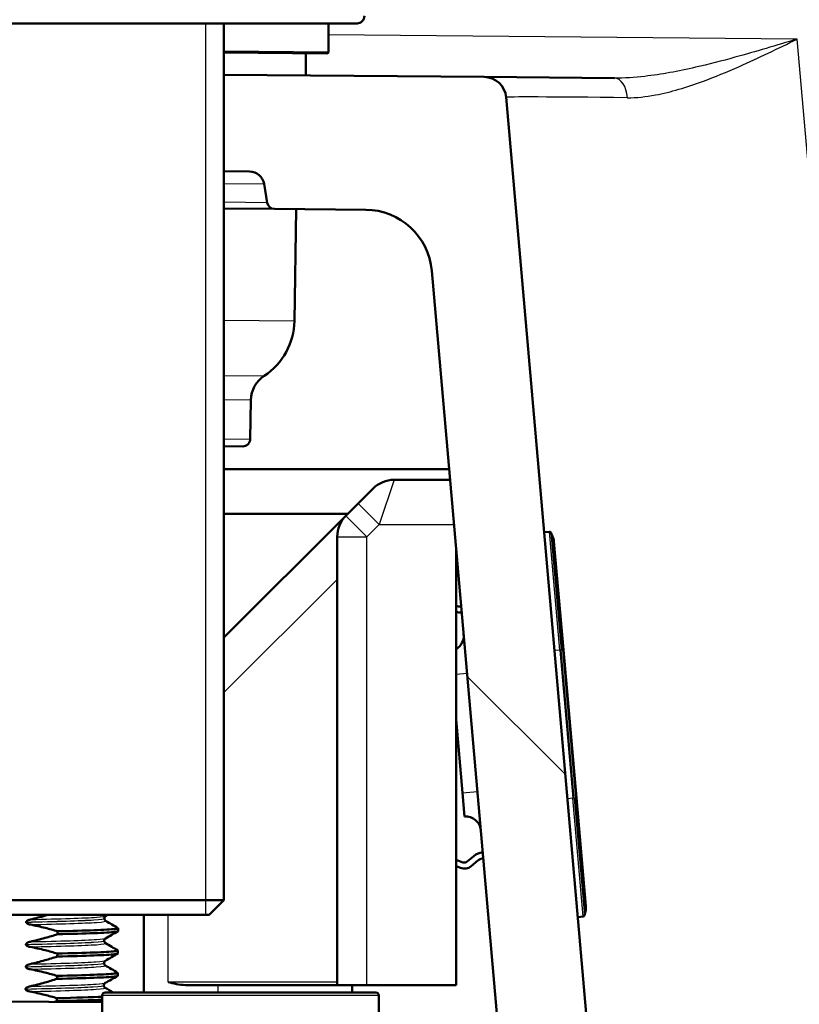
# Model space of a CAD drawing. Header units: millimetres. Extents: x 100 to 2000, y 93 to 2870.
# Tile 32 of 39: x 502 to 555, y 1691 to 1757. Entities that reach past the tile are written whole.
import ezdxf

# ---------------------------------------------------------------- set-up
doc = ezdxf.new("R2010")
doc.units = ezdxf.units.MM
doc.header["$LTSCALE"] = 10
for name, color, linetype, lineweight in [('Dimensions(ISO)', 7, 'Continuous', 25), ('Hatch', 7, 'Continuous', 9), ('Threads(ISO)', 7, 'Continuous', 25), ('Visible Edges(ISO)', 7, 'Continuous', 50), ('Visible Tangent Edges(ISO)', 7, 'Continuous', 25)]:
    doc.layers.add(name, color=color, linetype=linetype, lineweight=lineweight)
doc.styles.add('Text_3.5mm', font='arial.ttf', dxfattribs={"width": 0.9})
doc.dimstyles.new('KS-STANDARD', dxfattribs={"dimscale": 10, "dimtxt": 3.5, "dimasz": 2.5, "dimexe": 3.175, "dimexo": 0, "dimgap": 0.8, "dimtad": 1, "dimdec": 1, "dimrnd": 1e-08, "dimtxsty": 'Text_3.5mm', "dimcen": 0.09, "dimdle": 10, "dimclrd": 7, "dimclre": 7, "dimclrt": 7, "dimadec": 0, "dimazin": 2, "dimtfac": 0.714286, "dimtdec": 4, "dimtmove": 0, "dimatfit": 3, "dimfxl": 1, "dimtolj": 1, "dimlwd": 25, "dimlwe": 25, "dimarcsym": 0})

# ---------------------------------------------------------------- blocks, each defined once
blk = doc.blocks.new('*D6')
at = {"layer": 'Defpoints', "color": 0, "linetype": 'Continuous'}
for p in [(399.025, 2164.818), (399.025, 1756.687), (999.025, 1756.687)]:
    blk.add_point(p, dxfattribs=at)
at = {"layer": 'Dimensions(ISO)', "color": 7, "linetype": 'Continuous', "lineweight": 25}
for p, q in [((399.025, 1756.687), (399.025, 2196.568)), ((999.025, 1756.687), (999.025, 2196.568)), ((974.025, 2164.818), (424.025, 2164.818))]:
    blk.add_line(p, q, dxfattribs=at)
at = {"layer": 'Dimensions(ISO)', "color": 7, "linetype": 'Continuous'}
for points in [[(424.025, 2168.985), (424.025, 2160.652), (399.025, 2164.818)], [(974.025, 2168.985), (974.025, 2160.652), (999.025, 2164.818)]]:
    blk.add_solid(points, dxfattribs=at)
at = {"layer": 'Dimensions(ISO)', "color": 7, "linetype": 'Continuous', "lineweight": 25, "insert": (664.195, 2190.688), "char_height": 35, "attachment_point": 4, "style": 'Text_3.5mm'}
blk.add_mtext('\\A1;600', dxfattribs=at)
blk = doc.blocks.new('*D11')
at = {"layer": 'Defpoints', "color": 0, "linetype": 'Continuous'}
for p in [(650.425, 2048.969), (399.025, 1756.687), (650.425, 1559.598)]:
    blk.add_point(p, dxfattribs=at)
at = {"layer": 'Dimensions(ISO)', "color": 7, "linetype": 'Continuous', "lineweight": 25}
for p, q in [((399.025, 1756.687), (399.025, 2080.719)), ((650.425, 1559.598), (650.425, 2080.719)), ((424.025, 2048.969), (625.425, 2048.969))]:
    blk.add_line(p, q, dxfattribs=at)
at = {"layer": 'Dimensions(ISO)', "color": 7, "linetype": 'Continuous'}
for points in [[(424.025, 2053.136), (424.025, 2044.802), (399.025, 2048.969)], [(625.425, 2053.136), (625.425, 2044.802), (650.425, 2048.969)]]:
    blk.add_solid(points, dxfattribs=at)
at = {"layer": 'Dimensions(ISO)', "color": 7, "linetype": 'Continuous', "lineweight": 25, "insert": (493.199, 2074.839), "char_height": 35, "attachment_point": 4, "style": 'Text_3.5mm'}
blk.add_mtext('\\A1;251', dxfattribs=at)

msp = doc.modelspace()

# ---------------------------------------------------------------- hatches: boundary and pattern name
at = {"layer": 'Hatch'}
h = msp.add_hatch(dxfattribs=at)
h.set_pattern_fill('ANSI31', color=256, scale=254, angle=90, style=0)
h.set_pattern_definition([(135, (0, 0), (-22.45064, -22.45064), [])])
edge = h.paths.add_edge_path()
edge.add_line((590.425, 1546.995), (605.755, 1546.995))
edge.add_line((605.755, 1546.995), (605.619, 1548.937))
edge.add_ellipse((605.321, 1547.775), major_axis=(1.199, -0.042), ratio=1, start_angle=77.607, end_angle=90)
edge.add_line((605.363, 1548.974), (593.404, 1549.392))
edge.add_ellipse((593.408, 1549.492), major_axis=(-0.0999, 0.0035), ratio=1, start_angle=0, end_angle=90, ccw=False)
edge.add_line((593.308, 1549.495), (593.322, 1549.895))
edge.add_ellipse((593.422, 1549.891), major_axis=(0.0035, 0.0999), ratio=1, start_angle=2, end_angle=90, ccw=False)
edge.add_line((593.422, 1549.991), (605.546, 1549.991))
edge.add_line((605.546, 1549.991), (605.475, 1550.999))
edge.add_ellipse((604.478, 1550.929), major_axis=(-0.07, 0.998), ratio=1, start_angle=270, end_angle=341)
edge.add_line((604.736, 1551.895), (594.691, 1554.587))
edge.add_ellipse((594.95, 1555.553), major_axis=(-0.966, 0.259), ratio=1, start_angle=54.5, end_angle=90, ccw=False)
edge.add_line((594.178, 1554.917), (592.514, 1556.935))
edge.add_ellipse((593.286, 1557.572), major_axis=(-0.636, 0.772), ratio=1, start_angle=54.5, end_angle=90, ccw=False)
edge.add_line((592.288, 1557.502), (592.141, 1559.598))
edge.add_ellipse((588.65, 1559.354), major_axis=(-0.244, 3.491), ratio=1, start_angle=270, end_angle=353)
edge.add_line((588.833, 1562.849), (564.358, 1564.132))
edge.add_spline(control_points=[(564.358, 1564.132), (562.726, 1564.218), (561.119, 1564.569), (558.081, 1565.777), (556.672, 1566.626), (553.938, 1568.95), (552.712, 1570.494), (550.919, 1573.964), (550.371, 1575.858), (550.201, 1577.804)], knot_values=[-2.152597, -2.152597, -2.152597, -2.152597, -1.662265, -1.662265, -1.171933, -1.171933, -0.585967, -0.585967, 0, 0, 0, 0], degree=3, periodic=0)
edge.add_line((550.201, 1577.804), (534.986, 1751.712))
edge.add_ellipse((533.491, 1751.581), major_axis=(-0.131, 1.494), ratio=1, start_angle=270, end_angle=354.5)
edge.add_line((533.504, 1753.081), (516.004, 1753.234))
edge.add_line((516.004, 1753.234), (516.004, 1746.734))
edge.add_line((516.004, 1746.734), (517.725, 1746.718))
edge.add_ellipse((517.716, 1745.719), major_axis=(1, -0.009), ratio=1, start_angle=10, end_angle=90, ccw=False)
edge.add_line((518.702, 1745.884), (518.914, 1744.621))
edge.add_ellipse((519.407, 1744.704), major_axis=(0.083, -0.493), ratio=1, start_angle=270, end_angle=350)
edge.add_line((519.402, 1744.204), (525.54, 1744.15))
edge.add_ellipse((525.501, 1739.65), major_axis=(4.5, -0.039), ratio=1, start_angle=5.5, end_angle=90, ccw=False)
edge.add_line((529.984, 1740.043), (544.563, 1573.397))
edge.add_spline(control_points=[(544.563, 1573.397), (544.753, 1571.226), (545.297, 1569.101), (547.048, 1565.11), (548.244, 1563.27), (551.468, 1559.737), (553.582, 1558.174), (558.29, 1555.947), (560.84, 1555.304), (563.44, 1555.168)], knot_values=[-2.870129, -2.870129, -2.870129, -2.870129, -2.216354, -2.216354, -1.562578, -1.562578, -0.781289, -0.781289, 0, 0, 0, 0], degree=3, periodic=0)
edge.add_line((563.44, 1555.168), (577.941, 1554.408))
edge.add_ellipse((577.418, 1544.422), major_axis=(9.986, -0.523), ratio=1, start_angle=37.86022, end_angle=90, ccw=False)
edge.add_ellipse((593.829, 1555.853), major_axis=(5.716, -8.205), ratio=1, start_angle=270, end_angle=302.29235)
edge.add_ellipse((590.425, 1546.495), major_axis=(0.143, 0.479), ratio=1, start_angle=16.55984, end_angle=90, ccw=False)
edge = h.paths.add_edge_path()
edge.add_line((484.911, 1753.505), (467.538, 1753.657))
edge.add_ellipse((467.564, 1756.657), major_axis=(-3, 0.026), ratio=1, start_angle=5.5, end_angle=90, ccw=False)
edge.add_line((464.576, 1756.395), (464.145, 1761.318))
edge.add_ellipse((462.651, 1761.187), major_axis=(-0.131, 1.494), ratio=1, start_angle=270, end_angle=355)
edge.add_line((462.651, 1762.687), (445.844, 1762.687))
edge.add_ellipse((445.844, 1761.187), major_axis=(-1.5, 0), ratio=1, start_angle=270, end_angle=356)
edge.add_line((444.347, 1761.292), (444.025, 1756.687))
edge.add_line((444.025, 1756.687), (450.025, 1756.687))
edge.add_line((450.025, 1756.687), (450.874, 1756.687))
edge.add_ellipse((450.874, 1755.687), major_axis=(1, 0), ratio=1, start_angle=0, end_angle=90, ccw=False)
edge.add_line((451.874, 1755.687), (451.874, 1752.702))
edge.add_ellipse((449.567, 1750.784), major_axis=(1.918, -2.307), ratio=1, start_angle=65.27025, end_angle=90, ccw=False)
edge.add_line((452.465, 1751.561), (453.637, 1747.187))
edge.add_line((453.637, 1747.187), (460.311, 1747.771))
edge.add_line((460.311, 1747.771), (460.573, 1744.783))
edge.add_line((460.573, 1744.783), (454.425, 1744.245))
edge.add_line((454.425, 1744.245), (455.854, 1738.911))
edge.add_ellipse((458.752, 1739.687), major_axis=(0.776, -2.898), ratio=1, start_angle=270, end_angle=345)
edge.add_line((458.752, 1736.687), (460.898, 1736.687))
edge.add_ellipse((460.898, 1739.687), major_axis=(3, 0), ratio=1, start_angle=270, end_angle=345.76155)
edge.add_line((463.806, 1738.949), (464.487, 1741.633))
edge.add_ellipse((468.364, 1740.649), major_axis=(0.984, 3.877), ratio=1, start_angle=13.73845, end_angle=90, ccw=False)
edge.add_line((468.399, 1744.649), (481.483, 1744.535))
edge.add_ellipse((481.488, 1745.035), major_axis=(0.5, -0.004), ratio=1, start_angle=270, end_angle=350)
edge.add_line((481.979, 1744.944), (482.212, 1746.202))
edge.add_ellipse((483.196, 1746.02), major_axis=(0.182, 0.983), ratio=1, start_angle=10, end_angle=90, ccw=False)
edge.add_line((483.204, 1747.02), (484.911, 1747.005))
edge.add_line((484.911, 1747.005), (484.911, 1753.505))
edge = h.paths.add_edge_path()
edge.add_line((705.458, 1546.995), (710.425, 1546.995))
edge.add_ellipse((710.425, 1546.495), major_axis=(0.5, 0), ratio=1, start_angle=16.55984, end_angle=90, ccw=False)
edge.add_ellipse((707.022, 1555.853), major_axis=(3.883, -9.215), ratio=1, start_angle=0, end_angle=32.29235)
edge.add_ellipse((723.433, 1544.422), major_axis=(5.716, 8.205), ratio=1, start_angle=37.86022, end_angle=90, ccw=False)
edge.add_line((722.909, 1554.408), (905.381, 1563.971))
edge.add_spline(control_points=[(905.381, 1563.971), (907.557, 1564.085), (909.7, 1564.554), (913.75, 1566.165), (915.63, 1567.295), (919.274, 1570.394), (920.909, 1572.453), (923.299, 1577.081), (924.031, 1579.606), (924.258, 1582.2)], knot_values=[-2.870129, -2.870129, -2.870129, -2.870129, -2.216354, -2.216354, -1.562578, -1.562578, -0.781289, -0.781289, 0, 0, 0, 0], degree=3, periodic=0)
edge.add_line((924.258, 1582.2), (935.37, 1709.219))
edge.add_ellipse((1034.99, 1700.503), major_axis=(8.716, 99.619), ratio=1, start_angle=77, end_angle=90, ccw=False)
edge.add_line((939.884, 1731.405), (941.439, 1736.189))
edge.add_ellipse((922.418, 1742.37), major_axis=(6.18, 19.021), ratio=1, start_angle=270, end_angle=273)
edge.add_line((941.736, 1737.193), (943.626, 1744.245))
edge.add_line((943.626, 1744.245), (937.478, 1744.783))
edge.add_line((937.478, 1744.783), (937.739, 1747.771))
edge.add_line((937.739, 1747.771), (944.414, 1747.187))
edge.add_line((944.414, 1747.187), (945.586, 1751.561))
edge.add_ellipse((948.484, 1750.784), major_axis=(0.776, 2.898), ratio=1, start_angle=65.27025, end_angle=90, ccw=False)
edge.add_line((946.176, 1752.702), (946.176, 1755.687))
edge.add_ellipse((947.176, 1755.687), major_axis=(0, 1), ratio=1, start_angle=0, end_angle=90, ccw=False)
edge.add_line((947.176, 1756.687), (948.025, 1756.687))
edge.add_line((948.025, 1756.687), (954.025, 1756.687))
edge.add_line((954.025, 1756.687), (953.703, 1761.292))
edge.add_ellipse((952.207, 1761.187), major_axis=(-0.105, 1.496), ratio=1, start_angle=270, end_angle=356)
edge.add_line((952.207, 1762.687), (935.4, 1762.687))
edge.add_ellipse((935.4, 1761.187), major_axis=(-1.5, 0), ratio=1, start_angle=270, end_angle=355)
edge.add_line((933.906, 1761.318), (918.62, 1586.607))
edge.add_spline(control_points=[(918.62, 1586.607), (918.478, 1584.979), (918.07, 1583.385), (916.757, 1580.391), (915.86, 1579.012), (913.442, 1576.362), (911.856, 1575.19), (908.325, 1573.519), (906.413, 1573.037), (904.462, 1572.935)], knot_values=[-2.152597, -2.152597, -2.152597, -2.152597, -1.662265, -1.662265, -1.171933, -1.171933, -0.585967, -0.585967, 0, 0, 0, 0], degree=3, periodic=0)
edge.add_line((904.462, 1572.935), (712.018, 1562.849))
edge.add_ellipse((712.201, 1559.354), major_axis=(-3.495, -0.183), ratio=1, start_angle=270, end_angle=353)
edge.add_line((708.709, 1559.598), (708.563, 1557.502))
edge.add_ellipse((707.565, 1557.572), major_axis=(-0.07, -0.998), ratio=1, start_angle=54.5, end_angle=90, ccw=False)
edge.add_line((708.337, 1556.935), (706.673, 1554.917))
edge.add_ellipse((705.901, 1555.553), major_axis=(-0.636, -0.772), ratio=1, start_angle=54.5, end_angle=90, ccw=False)
edge.add_line((706.16, 1554.587), (696.114, 1551.895))
edge.add_ellipse((696.373, 1550.929), major_axis=(-0.966, -0.259), ratio=1, start_angle=270, end_angle=341)
edge.add_line((695.376, 1550.999), (695.305, 1549.991))
edge.add_line((695.305, 1549.991), (707.429, 1549.991))
edge.add_ellipse((707.429, 1549.891), major_axis=(0.1, 0), ratio=1, start_angle=2, end_angle=90, ccw=False)
edge.add_line((707.529, 1549.895), (707.543, 1549.495))
edge.add_ellipse((707.443, 1549.492), major_axis=(0.0035, -0.0999), ratio=1, start_angle=0, end_angle=90, ccw=False)
edge.add_line((707.446, 1549.392), (695.488, 1548.974))
edge.add_ellipse((695.53, 1547.775), major_axis=(1.162, 0.298), ratio=1, start_angle=77.607, end_angle=90)
edge.add_line((695.231, 1548.937), (695.096, 1546.995))
edge.add_line((695.096, 1546.995), (705.458, 1546.995))

# ---------------------------------------------------------------- linework, layer by layer
at = {"layer": 'Threads(ISO)'}
msp.add_line((514.793, 1696.687), (514.793, 1756.687), dxfattribs=at)
at = {"layer": 'Visible Edges(ISO)'}
for p, q in [((524.957, 1756.687), (475.957, 1756.687)), ((516.004, 1756.687), (516.004, 1697.687)), ((523.034, 1756.687), (523.034, 1754.773)), ((522.933, 1754.673), (516.004, 1754.734)), ((521.507, 1754.686), (521.521, 1753.186)), ((533.504, 1753.081), (516.004, 1753.234)), ((542.273, 1753.005), (533.504, 1753.081)), ((550.201, 1577.804), (534.986, 1751.712)), ((516.004, 1746.734), (517.725, 1746.718)), ((518.702, 1745.884), (518.914, 1744.621)), ((516.004, 1744.233), (519.402, 1744.204)), ((519.402, 1744.204), (525.54, 1744.15)), ((520.741, 1736.653), (520.872, 1744.191)), ((529.984, 1740.043), (544.563, 1573.397)), ((517.774, 1728.713), (517.819, 1731.339)), ((517.269, 1728.222), (516.004, 1728.233)), ((531.152, 1726.687), (516.004, 1726.687)), ((527.45, 1725.968), (531.215, 1725.968)), ((525.036, 1724.382), (526.036, 1725.382)), ((525.036, 1724.382), (524.207, 1723.553)), ((516.004, 1723.687), (524.341, 1723.687)), ((524.207, 1723.553), (516.004, 1715.35)), ((537.893, 1722.471), (537.546, 1722.441)), ((538.113, 1722.155), (537.992, 1722.414)), ((523.622, 1722.139), (523.622, 1691.968)), ((538.203, 1721.82), (538.841, 1714.524)), ((531.622, 1691.968), (531.622, 1721.32)), ((539.713, 1704.562), (538.841, 1714.524)), ((532.055, 1704.896), (531.622, 1709.847)), ((532.055, 1704.896), (532.194, 1703.302)), ((539.713, 1704.562), (540.351, 1697.266)), ((532.371, 1700.272), (532.818, 1700.647)), ((531.622, 1700.4), (532.068, 1700.223)), ((531.921, 1699.851), (531.622, 1699.97)), ((533.075, 1700.341), (532.628, 1699.966)), ((484.911, 1697.687), (516.004, 1697.687)), ((515.004, 1696.687), (516.004, 1697.687)), ((515.004, 1696.687), (485.911, 1696.687)), ((507.965, 1696.449), (507.965, 1696.448)), ((510.622, 1696.687), (510.622, 1691.468)), ((540.159, 1696.57), (539.813, 1696.54)), ((540.247, 1696.644), (540.321, 1696.92)), ((502.695, 1696.201), (502.695, 1696.2)), ((508.883, 1695.59), (508.885, 1695.789)), ((504.811, 1695.586), (504.809, 1695.386)), ((502.682, 1694.7), (502.682, 1694.699)), ((507.952, 1694.948), (507.952, 1694.947)), ((504.798, 1694.085), (504.796, 1693.885)), ((508.87, 1694.089), (508.872, 1694.288)), ((502.669, 1693.199), (502.669, 1693.198)), ((507.939, 1693.447), (507.939, 1693.446)), ((504.785, 1692.584), (504.783, 1692.384)), ((508.857, 1692.588), (508.859, 1692.787)), ((507.926, 1691.946), (507.926, 1691.945)), ((513.417, 1691.968), (523.622, 1691.968)), ((525.622, 1691.968), (523.622, 1691.968)), ((524.622, 1691.468), (524.622, 1691.968)), ((531.622, 1691.968), (525.622, 1691.968)), ((502.656, 1691.698), (502.656, 1691.697)), ((507.822, 1691.268), (507.822, 1689.668)), ((508.022, 1691.468), (526.222, 1691.468)), ((526.422, 1691.268), (526.422, 1689.668)), ((480.492, 1691.041), (507.822, 1690.803)), ((504.772, 1691.083), (504.77, 1690.884))]:
    msp.add_line(p, q, dxfattribs=at)
for centre, radius, start, end in [((524.957, 1757.187), 0.5, 270, 0), ((522.934, 1754.773), 0.1, 269.5, 0), ((533.491, 1751.581), 1.5, 5, 89.5), ((517.716, 1745.719), 1, 9.5, 89.5), ((519.407, 1744.704), 0.5, 189.5, 269.5), ((525.501, 1739.65), 4.5, 5, 89.5), ((516.241, 1736.731), 4.5, 303.39551, 359), ((519.819, 1731.304), 2, 123.39551, 179), ((517.274, 1728.722), 0.5, 269.5, 359), ((527.45, 1723.968), 2, 90, 135), ((525.622, 1722.139), 2, 135, 180), ((537.902, 1722.372), 0.1, 25, 95), ((537.207, 1721.732), 1, 5, 25), ((531.921, 1718.134), 0.7, 244.67059, 273.30907), ((531.921, 1718.134), 1.1, 254.20178, 273.92405), ((531.131, 1715.455), 1, 299.38603, 5), ((532.281, 1702.306), 1, 5, 95), ((533.525, 1699.804), 1.1, 96.07595, 129.99202), ((533.525, 1699.804), 0.7, 96.69093, 129.99202), ((532.178, 1700.502), 0.7, 248.43495, 309.99202), ((532.178, 1700.502), 0.3, 248.43495, 309.99202), ((539.355, 1697.179), 1, 345, 5), ((540.15, 1696.67), 0.1, 275, 345), ((508.022, 1691.268), 0.2, 90, 180), ((526.222, 1691.268), 0.2, 0, 90)]:
    msp.add_arc(centre, radius, start, end, dxfattribs=at)
for points, knots in [([(504.17, 1696.687), (504.11, 1696.67), (504.051, 1696.653), (503.659, 1696.543), (503.324, 1696.456), (502.987, 1696.38)], [-0.1222039, -0.1222039, -0.1222039, -0.1222039, -0.1036427, -0.1036427, 0, 0, 0, 0]), ([(508.056, 1696.609), (508.048, 1696.604), (508.035, 1696.597), (508.008, 1696.569), (507.995, 1696.553), (507.973, 1696.508), (507.965, 1696.478), (507.965, 1696.449)], [0, 0, 0, 0, 0.01863776, 0.01863776, 0.0319727, 0.0319727, 0.0461709, 0.0461709, 0.0461709, 0.0461709]), ([(502.987, 1696.38), (502.909, 1696.362), (502.84, 1696.338), (502.767, 1696.298), (502.744, 1696.283), (502.717, 1696.256), (502.709, 1696.245), (502.7, 1696.227), (502.698, 1696.221), (502.696, 1696.21), (502.695, 1696.206), (502.695, 1696.201)], [-0.0322858, -0.0322858, -0.0322858, -0.0322858, -0.01477221, -0.01477221, -0.00724228, -0.00724228, -0.00334794, -0.00334794, -0.00134468, -0.00134468, 0, 0, 0, 0]), ([(502.695, 1696.2), (502.695, 1696.191), (502.697, 1696.183), (502.704, 1696.165), (502.709, 1696.157), (502.731, 1696.13), (502.753, 1696.114), (502.827, 1696.072), (502.9, 1696.049), (502.984, 1696.033)], [-0.0444678, -0.0444678, -0.0444678, -0.0444678, -0.04059224, -0.04059224, -0.03631795, -0.03631795, -0.02566869, -0.02566869, 0, 0, 0, 0]), ([(502.984, 1696.033), (503.32, 1695.969), (503.653, 1695.895), (504.261, 1695.742), (504.537, 1695.667), (504.811, 1695.586)], [-0.1881183, -0.1881183, -0.1881183, -0.1881183, -0.0857024, -0.0857024, 0, 0, 0, 0]), ([(504.811, 1695.586), (506.74, 1695.631), (508.154, 1695.68), (508.663, 1695.738), (508.841, 1695.758), (508.908, 1695.779), (508.869, 1695.801)], [129.376579, 129.376579, 129.376579, 129.376579, 130.152104, 130.152104, 130.152104, 130.422731, 130.422731, 130.422731, 130.422731]), ([(507.965, 1696.448), (507.965, 1696.414), (507.974, 1696.381), (507.998, 1696.335), (508.012, 1696.319), (508.036, 1696.296), (508.046, 1696.29), (508.053, 1696.286)], [0, 0, 0, 0, 0.0158355, 0.0158355, 0.02993581, 0.02993581, 0.0461651, 0.0461651, 0.0461651, 0.0461651]), ([(504.809, 1695.386), (504.534, 1695.298), (504.257, 1695.214), (503.646, 1695.042), (503.311, 1694.956), (502.974, 1694.879)], [-0.1904609, -0.1904609, -0.1904609, -0.1904609, -0.1036427, -0.1036427, 0, 0, 0, 0]), ([(504.809, 1695.386), (506.738, 1695.431), (508.152, 1695.481), (508.662, 1695.538), (508.809, 1695.555), (508.88, 1695.572), (508.878, 1695.59)], [129.3765788, 129.3765788, 129.3765788, 129.3765788, 130.152104, 130.152104, 130.152104, 130.3760951, 130.3760951, 130.3760951, 130.3760951]), ([(502.974, 1694.879), (502.894, 1694.861), (502.824, 1694.836), (502.751, 1694.795), (502.729, 1694.78), (502.703, 1694.753), (502.695, 1694.743), (502.687, 1694.727), (502.685, 1694.721), (502.683, 1694.713), (502.683, 1694.711), (502.682, 1694.707), (502.682, 1694.706), (502.682, 1694.704), (502.682, 1694.703), (502.682, 1694.702), (502.682, 1694.702), (502.682, 1694.701), (502.682, 1694.701), (502.682, 1694.701), (502.682, 1694.701), (502.682, 1694.7), (502.682, 1694.7), (502.682, 1694.7)], [-0.03211541, -0.03211541, -0.03211541, -0.03211541, -0.01436883, -0.01436883, -0.00705427, -0.00705427, -0.00325606, -0.00325606, -0.0015844, -0.0015844, -0.00078572, -0.00078572, -0.00039187, -0.00039187, -0.00019576, -0.00019576, -0.00009785, -0.00009785, -0.00004892, -0.00004892, -0.00002446, -0.00002446, 0, 0, 0, 0]), ([(502.682, 1694.699), (502.682, 1694.69), (502.684, 1694.682), (502.691, 1694.664), (502.696, 1694.656), (502.718, 1694.629), (502.74, 1694.613), (502.814, 1694.571), (502.887, 1694.548), (502.971, 1694.532)], [-0.0444678, -0.0444678, -0.0444678, -0.0444678, -0.04059224, -0.04059224, -0.03631795, -0.03631795, -0.02566869, -0.02566869, 0, 0, 0, 0]), ([(502.971, 1694.532), (503.307, 1694.468), (503.64, 1694.394), (504.248, 1694.242), (504.524, 1694.166), (504.798, 1694.085)], [-0.1881183, -0.1881183, -0.1881183, -0.1881183, -0.0857024, -0.0857024, 0, 0, 0, 0]), ([(508.043, 1695.108), (508.035, 1695.103), (508.022, 1695.096), (507.995, 1695.068), (507.982, 1695.052), (507.96, 1695.007), (507.952, 1694.977), (507.952, 1694.948)], [0, 0, 0, 0, 0.01863776, 0.01863776, 0.0319727, 0.0319727, 0.0461709, 0.0461709, 0.0461709, 0.0461709]), ([(507.952, 1694.947), (507.952, 1694.913), (507.961, 1694.88), (507.985, 1694.834), (507.999, 1694.818), (508.023, 1694.795), (508.033, 1694.789), (508.04, 1694.785)], [0, 0, 0, 0, 0.0158355, 0.0158355, 0.02993581, 0.02993581, 0.0461651, 0.0461651, 0.0461651, 0.0461651]), ([(504.796, 1693.885), (504.521, 1693.797), (504.244, 1693.713), (503.633, 1693.541), (503.298, 1693.455), (502.961, 1693.378)], [-0.1904609, -0.1904609, -0.1904609, -0.1904609, -0.1036427, -0.1036427, 0, 0, 0, 0]), ([(504.796, 1693.885), (506.725, 1693.93), (508.139, 1693.98), (508.648, 1694.037), (508.796, 1694.054), (508.867, 1694.071), (508.865, 1694.089)], [123.0933935, 123.0933935, 123.0933935, 123.0933935, 123.8689187, 123.8689187, 123.8689187, 124.0929098, 124.0929098, 124.0929098, 124.0929098]), ([(504.798, 1694.085), (506.727, 1694.13), (508.141, 1694.179), (508.65, 1694.237), (508.828, 1694.257), (508.895, 1694.278), (508.856, 1694.3)], [123.093393, 123.093393, 123.093393, 123.093393, 123.868919, 123.868919, 123.868919, 124.139546, 124.139546, 124.139546, 124.139546]), ([(502.961, 1693.378), (502.908, 1693.366), (502.853, 1693.35), (502.773, 1693.315), (502.74, 1693.297), (502.702, 1693.266), (502.691, 1693.254), (502.678, 1693.234), (502.675, 1693.227), (502.671, 1693.217), (502.67, 1693.213), (502.669, 1693.207), (502.669, 1693.205), (502.669, 1693.202), (502.669, 1693.201), (502.669, 1693.199)], [-0.03518994, -0.03518994, -0.03518994, -0.03518994, -0.01911412, -0.01911412, -0.00913879, -0.00913879, -0.0044396, -0.0044396, -0.00210429, -0.00210429, -0.00099685, -0.00099685, -0.00041119, -0.00041119, 0, 0, 0, 0]), ([(502.669, 1693.198), (502.669, 1693.189), (502.671, 1693.181), (502.678, 1693.163), (502.683, 1693.155), (502.705, 1693.128), (502.727, 1693.112), (502.8, 1693.07), (502.874, 1693.047), (502.958, 1693.031)], [-0.0444678, -0.0444678, -0.0444678, -0.0444678, -0.04059224, -0.04059224, -0.03631795, -0.03631795, -0.02566869, -0.02566869, 0, 0, 0, 0]), ([(507.939, 1693.446), (507.938, 1693.412), (507.948, 1693.379), (507.972, 1693.333), (507.986, 1693.317), (508.01, 1693.294), (508.02, 1693.288), (508.027, 1693.284)], [0, 0, 0, 0, 0.0158355, 0.0158355, 0.02993581, 0.02993581, 0.0461651, 0.0461651, 0.0461651, 0.0461651]), ([(508.03, 1693.607), (508.021, 1693.602), (508.009, 1693.595), (507.982, 1693.567), (507.969, 1693.551), (507.947, 1693.506), (507.939, 1693.476), (507.939, 1693.447)], [0, 0, 0, 0, 0.01863776, 0.01863776, 0.0319727, 0.0319727, 0.0461709, 0.0461709, 0.0461709, 0.0461709]), ([(502.958, 1693.031), (503.293, 1692.967), (503.627, 1692.893), (504.235, 1692.741), (504.511, 1692.665), (504.785, 1692.584)], [-0.1881183, -0.1881183, -0.1881183, -0.1881183, -0.0857024, -0.0857024, 0, 0, 0, 0]), ([(504.783, 1692.384), (506.712, 1692.429), (508.126, 1692.479), (508.635, 1692.536), (508.782, 1692.553), (508.854, 1692.57), (508.852, 1692.588)], [116.8102082, 116.8102082, 116.8102082, 116.8102082, 117.5857334, 117.5857334, 117.5857334, 117.8097245, 117.8097245, 117.8097245, 117.8097245]), ([(504.785, 1692.584), (506.713, 1692.629), (508.127, 1692.679), (508.637, 1692.736), (508.815, 1692.756), (508.882, 1692.777), (508.843, 1692.799)], [116.810208, 116.810208, 116.810208, 116.810208, 117.585733, 117.585733, 117.585733, 117.85636, 117.85636, 117.85636, 117.85636]), ([(502.948, 1691.877), (502.898, 1691.866), (502.847, 1691.851), (502.762, 1691.815), (502.729, 1691.797), (502.692, 1691.768), (502.68, 1691.756), (502.666, 1691.735), (502.662, 1691.727), (502.658, 1691.715), (502.657, 1691.711), (502.656, 1691.704), (502.656, 1691.701), (502.656, 1691.698)], [-0.03004619, -0.03004619, -0.03004619, -0.03004619, -0.01888624, -0.01888624, -0.00958466, -0.00958466, -0.00468334, -0.00468334, -0.00214385, -0.00214385, -0.00087475, -0.00087475, 0, 0, 0, 0]), ([(504.783, 1692.384), (504.508, 1692.296), (504.231, 1692.212), (503.62, 1692.04), (503.285, 1691.954), (502.948, 1691.877)], [-0.1904609, -0.1904609, -0.1904609, -0.1904609, -0.1036427, -0.1036427, 0, 0, 0, 0]), ([(507.926, 1691.945), (507.925, 1691.912), (507.935, 1691.878), (507.959, 1691.832), (507.973, 1691.816), (507.997, 1691.793), (508.007, 1691.787), (508.014, 1691.783)], [0, 0, 0, 0, 0.0158355, 0.0158355, 0.02993581, 0.02993581, 0.0461651, 0.0461651, 0.0461651, 0.0461651]), ([(508.016, 1692.106), (508.008, 1692.101), (507.996, 1692.094), (507.969, 1692.066), (507.956, 1692.05), (507.934, 1692.005), (507.926, 1691.975), (507.926, 1691.946)], [0, 0, 0, 0, 0.01863776, 0.01863776, 0.0319727, 0.0319727, 0.0461709, 0.0461709, 0.0461709, 0.0461709]), ([(502.656, 1691.697), (502.656, 1691.688), (502.658, 1691.68), (502.664, 1691.662), (502.67, 1691.654), (502.692, 1691.627), (502.714, 1691.611), (502.787, 1691.57), (502.861, 1691.546), (502.945, 1691.53)], [-0.0444678, -0.0444678, -0.0444678, -0.0444678, -0.04059224, -0.04059224, -0.03631795, -0.03631795, -0.02566869, -0.02566869, 0, 0, 0, 0]), ([(502.945, 1691.53), (503.28, 1691.466), (503.614, 1691.392), (504.222, 1691.24), (504.498, 1691.164), (504.772, 1691.083)], [-0.1881183, -0.1881183, -0.1881183, -0.1881183, -0.0857024, -0.0857024, 0, 0, 0, 0])]:
    msp.add_open_spline(points, degree=3, knots=knots, dxfattribs=at)
for points in [[(508.195, 1696.687), (508.148, 1696.661), (508.102, 1696.635), (508.056, 1696.609)], [(508.053, 1696.286), (508.327, 1696.124), (508.601, 1695.962), (508.876, 1695.801)], [(508.874, 1695.579), (508.597, 1695.422), (508.32, 1695.265), (508.043, 1695.108)], [(508.04, 1694.785), (508.314, 1694.623), (508.588, 1694.461), (508.863, 1694.3)], [(508.861, 1694.078), (508.584, 1693.921), (508.307, 1693.764), (508.03, 1693.607)], [(508.027, 1693.284), (508.301, 1693.122), (508.575, 1692.96), (508.849, 1692.799)], [(508.848, 1692.577), (508.57, 1692.42), (508.293, 1692.263), (508.016, 1692.106)], [(513.417, 1691.968), (513.012, 1691.968), (512.575, 1692.079), (512.248, 1692.168)], [(504.772, 1691.083), (506.051, 1691.113), (507.103, 1691.145), (507.816, 1691.18)], [(508.014, 1691.783), (508.192, 1691.678), (508.37, 1691.573), (508.548, 1691.468)], [(504.77, 1690.884), (504.715, 1690.866), (504.66, 1690.848), (504.604, 1690.831)], [(504.77, 1690.884), (506.05, 1690.913), (507.103, 1690.945), (507.816, 1690.98)]]:
    msp.add_open_spline(points, degree=3, dxfattribs=at)
at = {"layer": 'Visible Tangent Edges(ISO)'}
for p, q in [((554.566, 1755.636), (523.034, 1755.911)), ((568.957, 1591.151), (554.566, 1755.636)), ((516.004, 1754.835), (523.034, 1754.773)), ((516.004, 1745.907), (518.702, 1745.884)), ((518.914, 1744.621), (516.004, 1744.647)), ((520.741, 1736.653), (516.004, 1736.694)), ((516.004, 1732.998), (518.718, 1732.974)), ((517.819, 1731.339), (516.004, 1731.355)), ((516.004, 1728.728), (517.774, 1728.713)), ((527.45, 1725.968), (526.45, 1722.968)), ((526.45, 1722.968), (525.036, 1724.382)), ((524.207, 1723.553), (525.622, 1722.139)), ((525.622, 1722.139), (526.45, 1722.968)), ((526.45, 1722.968), (531.477, 1722.968)), ((538.59, 1714.502), (537.893, 1722.471)), ((537.992, 1722.414), (538.684, 1714.51)), ((523.622, 1722.139), (525.622, 1722.139)), ((525.622, 1691.968), (525.622, 1722.139)), ((538.781, 1714.519), (538.113, 1722.155)), ((516.004, 1711.652), (523.622, 1719.27)), ((538.59, 1714.502), (538.244, 1714.472)), ((538.684, 1714.51), (538.59, 1714.502)), ((538.59, 1714.502), (539.462, 1704.54)), ((538.684, 1714.51), (538.781, 1714.519)), ((539.556, 1704.548), (538.684, 1714.51)), ((538.781, 1714.519), (538.841, 1714.524)), ((538.781, 1714.519), (539.653, 1704.557)), ((531.622, 1712.888), (532.354, 1712.952)), ((532.055, 1704.896), (533.051, 1704.983)), ((539.462, 1704.54), (539.115, 1704.51)), ((539.556, 1704.548), (539.462, 1704.54)), ((540.159, 1696.57), (539.462, 1704.54)), ((539.556, 1704.548), (539.653, 1704.557)), ((539.556, 1704.548), (540.247, 1696.644)), ((539.713, 1704.562), (539.653, 1704.557)), ((540.321, 1696.92), (539.653, 1704.557)), ((512.248, 1692.168), (512.248, 1696.687)), ((523.622, 1692.168), (512.248, 1692.168)), ((515.622, 1691.468), (515.622, 1691.968)), ((526.422, 1691.268), (507.822, 1691.268))]:
    msp.add_line(p, q, dxfattribs=at)
for centre, major_axis, ratio, start_param, end_param in [((542.26, 1751.505), (0.013, 1.5), 0.589323, 4.839189, 6.283185), ((555.09, 1751.393), (20.104, -0.319), 0.006443, 2.207511, 3.14226)]:
    msp.add_ellipse(centre, major_axis=major_axis, ratio=ratio, start_param=start_param, end_param=end_param, dxfattribs=at)
for points, knots in [([(554.566, 1755.636), (553.168, 1755.207), (551.764, 1754.785), (549.488, 1754.16), (548.599, 1753.932), (546.565, 1753.469), (545.423, 1753.252), (543.612, 1753.044), (542.93, 1752.999), (542.273, 1753.005)], [-1.394767, -1.394767, -1.394767, -1.394767, -0.931598, -0.931598, -0.634795, -0.634795, -0.244152, -0.244152, 0, 0, 0, 0]), ([(543.138, 1751.687), (543.75, 1751.68), (544.385, 1751.749), (546.069, 1752.065), (547.13, 1752.39), (549.021, 1753.086), (549.847, 1753.428), (551.962, 1754.364), (553.267, 1754.996), (554.566, 1755.636)], [0, 0, 0, 0, 0.244152, 0.244152, 0.634795, 0.634795, 0.931598, 0.931598, 1.394767, 1.394767, 1.394767, 1.394767]), ([(502.695, 1696.201), (504.689, 1696.248), (506.37, 1696.297), (507.249, 1696.353), (507.719, 1696.383), (507.955, 1696.415), (507.955, 1696.449)], [135.43179, 135.43179, 135.43179, 135.43179, 136.231557, 136.231557, 136.231557, 136.65928, 136.65928, 136.65928, 136.65928]), ([(502.987, 1696.38), (504.973, 1696.426), (506.617, 1696.475), (507.442, 1696.532), (507.799, 1696.556), (508.001, 1696.582), (508.047, 1696.609)], [135.46591, 135.46591, 135.46591, 135.46591, 136.262761, 136.262761, 136.262761, 136.607862, 136.607862, 136.607862, 136.607862]), ([(502.695, 1696.2), (504.689, 1696.247), (506.37, 1696.296), (507.249, 1696.352), (507.719, 1696.382), (507.955, 1696.414), (507.955, 1696.448)], [129.148605, 129.148605, 129.148605, 129.148605, 129.948372, 129.948372, 129.948372, 130.376095, 130.376095, 130.376095, 130.376095]), ([(502.984, 1696.033), (504.97, 1696.079), (506.613, 1696.128), (507.439, 1696.184), (507.903, 1696.216), (508.104, 1696.25), (508.045, 1696.286)], [129.182724, 129.182724, 129.182724, 129.182724, 129.979576, 129.979576, 129.979576, 130.427514, 130.427514, 130.427514, 130.427514]), ([(502.682, 1694.7), (504.676, 1694.747), (506.357, 1694.796), (507.236, 1694.852), (507.705, 1694.882), (507.941, 1694.914), (507.942, 1694.948)], [129.148605, 129.148605, 129.148605, 129.148605, 129.948372, 129.948372, 129.948372, 130.376095, 130.376095, 130.376095, 130.376095]), ([(502.682, 1694.699), (504.676, 1694.746), (506.357, 1694.795), (507.236, 1694.851), (507.705, 1694.881), (507.941, 1694.913), (507.942, 1694.947)], [122.86542, 122.86542, 122.86542, 122.86542, 123.665187, 123.665187, 123.665187, 124.09291, 124.09291, 124.09291, 124.09291]), ([(502.971, 1694.532), (504.957, 1694.578), (506.6, 1694.627), (507.426, 1694.683), (507.89, 1694.715), (508.091, 1694.749), (508.031, 1694.785)], [122.899539, 122.899539, 122.899539, 122.899539, 123.696391, 123.696391, 123.696391, 124.144328, 124.144328, 124.144328, 124.144328]), ([(502.974, 1694.879), (504.96, 1694.925), (506.603, 1694.974), (507.429, 1695.031), (507.786, 1695.055), (507.988, 1695.081), (508.034, 1695.108)], [129.182724, 129.182724, 129.182724, 129.182724, 129.979576, 129.979576, 129.979576, 130.324676, 130.324676, 130.324676, 130.324676]), ([(502.669, 1693.199), (504.663, 1693.246), (506.344, 1693.295), (507.223, 1693.351), (507.692, 1693.381), (507.928, 1693.413), (507.929, 1693.447)], [122.86542, 122.86542, 122.86542, 122.86542, 123.665187, 123.665187, 123.665187, 124.09291, 124.09291, 124.09291, 124.09291]), ([(502.669, 1693.198), (504.663, 1693.245), (506.344, 1693.294), (507.223, 1693.35), (507.692, 1693.38), (507.928, 1693.412), (507.929, 1693.446)], [116.582235, 116.582235, 116.582235, 116.582235, 117.382001, 117.382001, 117.382001, 117.809725, 117.809725, 117.809725, 117.809725]), ([(502.958, 1693.031), (504.944, 1693.077), (506.587, 1693.126), (507.413, 1693.182), (507.877, 1693.214), (508.078, 1693.248), (508.018, 1693.284)], [116.616354, 116.616354, 116.616354, 116.616354, 117.413205, 117.413205, 117.413205, 117.861143, 117.861143, 117.861143, 117.861143]), ([(502.961, 1693.378), (504.947, 1693.424), (506.59, 1693.473), (507.416, 1693.53), (507.773, 1693.554), (507.975, 1693.58), (508.021, 1693.607)], [122.899539, 122.899539, 122.899539, 122.899539, 123.696391, 123.696391, 123.696391, 124.041491, 124.041491, 124.041491, 124.041491]), ([(502.656, 1691.698), (504.65, 1691.745), (506.331, 1691.794), (507.209, 1691.85), (507.679, 1691.88), (507.915, 1691.912), (507.916, 1691.946)], [116.582235, 116.582235, 116.582235, 116.582235, 117.382001, 117.382001, 117.382001, 117.809725, 117.809725, 117.809725, 117.809725]), ([(502.656, 1691.697), (504.65, 1691.744), (506.331, 1691.793), (507.209, 1691.849), (507.679, 1691.879), (507.915, 1691.911), (507.916, 1691.945)], [110.299049, 110.299049, 110.299049, 110.299049, 111.098816, 111.098816, 111.098816, 111.526539, 111.526539, 111.526539, 111.526539]), ([(502.948, 1691.877), (504.934, 1691.923), (506.577, 1691.973), (507.403, 1692.029), (507.76, 1692.053), (507.962, 1692.079), (508.008, 1692.106)], [116.616354, 116.616354, 116.616354, 116.616354, 117.413205, 117.413205, 117.413205, 117.758306, 117.758306, 117.758306, 117.758306]), ([(502.945, 1691.53), (504.931, 1691.576), (506.574, 1691.625), (507.399, 1691.681), (507.863, 1691.713), (508.065, 1691.747), (508.005, 1691.783)], [110.333168, 110.333168, 110.333168, 110.333168, 111.13002, 111.13002, 111.13002, 111.577958, 111.577958, 111.577958, 111.577958])]:
    msp.add_open_spline(points, degree=3, knots=knots, dxfattribs=at)

# ---------------------------------------------------------------- dimensions: what is measured, and where the dimension line sits
at = {"layer": 'Dimensions(ISO)', "color": 7, "linetype": 'Continuous', "lineweight": 25}
dim = msp.add_linear_dim(base=(399.025, 2164.818), p1=(999.025, 1756.687), p2=(399.025, 1756.687), dimstyle='KS-STANDARD', override={"dimgap": 0.8, "dimdec": 1, "dimtol": 0, "dimlim": 0, "dimtp": 0, "dimtm": 0, "dimtdec": 4, "dimtofl": 0, "dimatfit": 1}, dxfattribs=at)
dim.commit()
dim.dimension.update_dxf_attribs({"geometry": '*D6', "text_midpoint": (699.025, 2164.818), "dimtype": 160})
dim = msp.add_linear_dim(base=(650.425, 2048.969), p1=(399.025, 1756.687), p2=(650.425, 1559.598), angle=180, dimstyle='KS-STANDARD', override={"dimgap": 0.8, "dimdec": 0, "dimtol": 0, "dimlim": 0, "dimtp": 0, "dimtm": 0, "dimtdec": 4, "dimtofl": 0, "dimatfit": 1}, dxfattribs=at)
dim.commit()
dim.dimension.update_dxf_attribs({"geometry": '*D11', "text_midpoint": (525.225, 2048.969), "dimtype": 160})

doc.saveas('drawing.dxf')
